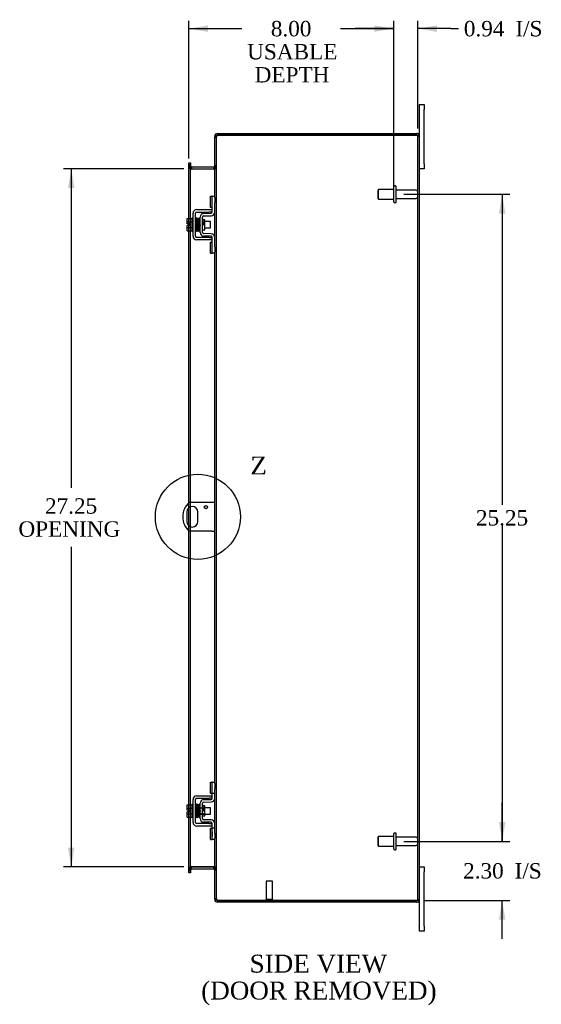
# Model space of a CAD drawing. Header units: inches. Extents: x 9 to 147, y 2 to 98.
# Tile 5 of 8: x 75 to 96, y 28 to 66. Entities that reach past the tile are written whole.
import ezdxf
from ezdxf.enums import TextEntityAlignment as Align
from ezdxf.lldxf.tags import DXFTag

# ---------------------------------------------------------------- set-up
doc = ezdxf.new("R2010")
doc.units = ezdxf.units.IN
doc.header["$MEASUREMENT"] = 0
doc.layers.get('0').update_dxf_attribs({"linetype": 'CONTINUOUS'})
for name, color, linetype in [('COM40153-1', 7, 'CONTINUOUS'), ('COM42667', 7, 'CONTINUOUS'), ('COM42780', 7, 'CONTINUOUS'), ('COM48442', 7, 'CONTINUOUS'), ('DEFAULT', 7, 'CONTINUOUS'), ('FET07710', 7, 'CONTINUOUS'), ('SCC19011', 7, 'CONTINUOUS'), ('SPR20265', 7, 'CONTINUOUS'), ('STD21878', 7, 'CONTINUOUS'), ('STD26094', 7, 'CONTINUOUS'), ('WAF25035', 7, 'CONTINUOUS')]:
    doc.layers.add(name, color=color, linetype=linetype)
doc.styles.add('SEACAD_TIMES_NEW_ROMAN', font='times.ttf')
tags = doc.linetypes.add('CENTER2', pattern=[1.125, 0.75, -0.125, 0.125, -0.125]).pattern_tags.tags
tags[10:11] = [DXFTag(74, 4), DXFTag(75, 0), DXFTag(340, '0'), DXFTag(46, 0.0), DXFTag(50, 0.0), DXFTag(44, 0.0), DXFTag(45, 0.0)]
tags[8:9] = [DXFTag(74, 4), DXFTag(75, 0), DXFTag(340, '0'), DXFTag(46, 0.0), DXFTag(50, 0.0), DXFTag(44, 0.0), DXFTag(45, 0.0)]
tags[6:7] = [DXFTag(74, 4), DXFTag(75, 0), DXFTag(340, '0'), DXFTag(46, 0.0), DXFTag(50, 0.0), DXFTag(44, 0.0), DXFTag(45, 0.0)]
tags[4:5] = [DXFTag(74, 4), DXFTag(75, 0), DXFTag(340, '0'), DXFTag(46, 0.0), DXFTag(50, 0.0), DXFTag(44, 0.0), DXFTag(45, 0.0)]

# ---------------------------------------------------------------- blocks, each defined once
blk = doc.blocks.new('GDIMGGROUP9')
at = {"layer": 'DEFAULT', "linetype": 'Continuous'}
for points in [[(94.452, 34.824), (94.202, 34.824), (94.327, 34.074)], [(94.452, 31.021), (94.327, 31.771), (94.202, 31.021)]]:
    blk.add_hatch(color=136, dxfattribs=at).paths.add_polyline_path(points)
at = {"layer": 'DEFAULT', "color": 136, "linetype": 'Continuous'}
for p, q in [((94.327, 34.074), (94.327, 35.574)), ((90.49, 34.074), (94.627, 34.074)), ((91.291, 31.771), (94.627, 31.771)), ((94.327, 30.271), (94.327, 31.771))]:
    blk.add_line(p, q, dxfattribs=at)
at = {"layer": 'DEFAULT', "color": 136, "linetype": 'Continuous', "style": 'SEACAD_TIMES_NEW_ROMAN'}
for s, p in [('2.30', (92.802, 33.223)), ('I/S', (94.814, 33.223))]:
    blk.add_text(s, height=0.6, dxfattribs=at).set_placement(p, align=Align.TOP_LEFT)
blk = doc.blocks.new('GDIMGGROUP10')
at = {"layer": 'DEFAULT', "linetype": 'Continuous'}
for points in [[(94.452, 58.574), (94.327, 59.324), (94.202, 58.574)], [(94.452, 34.824), (94.202, 34.824), (94.327, 34.074)]]:
    blk.add_hatch(color=136, dxfattribs=at).paths.add_polyline_path(points)
at = {"layer": 'DEFAULT', "color": 136, "linetype": 'Continuous'}
for p, q in [((90.49, 59.324), (94.627, 59.324)), ((94.327, 59.324), (94.327, 47.209)), ((94.327, 46.399), (94.327, 34.074)), ((90.49, 34.074), (94.627, 34.074))]:
    blk.add_line(p, q, dxfattribs=at)
at = {"layer": 'DEFAULT', "color": 136, "linetype": 'Continuous', "style": 'SEACAD_TIMES_NEW_ROMAN'}
blk.add_text('25.25', height=0.6, dxfattribs=at).set_placement((93.303, 46.999), align=Align.TOP_LEFT)
blk = doc.blocks.new('GDIMGGROUP19')
at = {"layer": 'DEFAULT', "linetype": 'Continuous'}
for points in [[(77.371, 59.574), (77.621, 59.574), (77.496, 60.324)], [(77.371, 33.824), (77.496, 33.074), (77.621, 33.824)]]:
    blk.add_hatch(color=136, dxfattribs=at).paths.add_polyline_path(points)
at = {"layer": 'DEFAULT', "color": 136, "linetype": 'Continuous'}
for p, q in [((81.894, 60.324), (77.196, 60.324)), ((77.496, 60.324), (77.496, 47.869)), ((77.496, 45.563), (77.496, 33.074)), ((81.894, 33.074), (77.196, 33.074))]:
    blk.add_line(p, q, dxfattribs=at)
at = {"layer": 'DEFAULT', "color": 136, "linetype": 'Continuous', "style": 'SEACAD_TIMES_NEW_ROMAN'}
for s, p in [('27.25', (76.472, 47.462)), ('OPENING ', (75.434, 46.562))]:
    blk.add_text(s, height=0.6, dxfattribs=at).set_placement(p, align=Align.TOP_LEFT)
blk = doc.blocks.new('GDIMGGROUP23')
at = {"layer": 'DEFAULT', "linetype": 'Continuous'}
for points in [[(82.836, 65.914), (82.086, 65.789), (82.836, 65.664)], [(89.34, 65.914), (89.34, 65.664), (90.09, 65.789)]]:
    blk.add_hatch(color=136, dxfattribs=at).paths.add_polyline_path(points)
at = {"layer": 'DEFAULT', "color": 136, "linetype": 'Continuous'}
for p, q in [((82.086, 60.726), (82.086, 66.089)), ((82.086, 65.789), (84.157, 65.789)), ((88.018, 65.789), (90.09, 65.789)), ((90.09, 59.624), (90.09, 66.089))]:
    blk.add_line(p, q, dxfattribs=at)
at = {"layer": 'DEFAULT', "color": 136, "linetype": 'Continuous', "style": 'SEACAD_TIMES_NEW_ROMAN'}
for s, p in [('8.00', (85.291, 66.089)), ('USABLE', (84.367, 65.189)), ('DEPTH', (84.659, 64.289))]:
    blk.add_text(s, height=0.6, dxfattribs=at).set_placement(p, align=Align.TOP_LEFT)
blk = doc.blocks.new('GDIMGGROUP26')
at = {"layer": 'DEFAULT', "linetype": 'Continuous'}
for points in [[(89.34, 65.914), (89.34, 65.664), (90.09, 65.789)], [(91.777, 65.914), (91.027, 65.789), (91.777, 65.664)]]:
    blk.add_hatch(color=136, dxfattribs=at).paths.add_polyline_path(points)
at = {"layer": 'DEFAULT', "color": 136, "linetype": 'Continuous'}
for p, q in [((90.09, 65.789), (88.59, 65.789)), ((90.09, 59.624), (90.09, 66.089)), ((91.027, 61.891), (91.027, 66.089)), ((92.32, 65.789), (91.027, 65.789)), ((92.32, 65.789), (92.62, 65.789))]:
    blk.add_line(p, q, dxfattribs=at)
at = {"layer": 'DEFAULT', "color": 136, "linetype": 'Continuous', "style": 'SEACAD_TIMES_NEW_ROMAN'}
for s, p in [('0.94', (92.83, 66.089)), ('I/S', (94.843, 66.089))]:
    blk.add_text(s, height=0.6, dxfattribs=at).set_placement(p, align=Align.TOP_LEFT)
blk = doc.blocks.new('SE1')
at = {"color": 136, "linetype": 'Continuous', "style": 'SEACAD_TIMES_NEW_ROMAN'}
blk.add_text('Z', height=0.7, dxfattribs=at).set_placement((84.492, 49.09), align=Align.TOP_LEFT)
blk = doc.blocks.new('SE')
at = {"layer": 'DEFAULT', "color": 7, "linetype": 'CENTER2'}
blk.add_circle((82.442, 46.739), 1.661, dxfattribs=at)
at = {"layer": 'DEFAULT'}
blk.add_blockref('SE1', (0, 0), dxfattribs=at)

msp = doc.modelspace()

# ---------------------------------------------------------------- linework, layer by layer
at = {"layer": 'COM40153-1', "color": 7}
for p, q in [((82.991, 47.302), (82.102, 47.302)), ((83.099, 47.302), (82.991, 47.302)), ((82.005, 46.921), (82.005, 46.558)), ((82.442, 46.558), (82.442, 46.921)), ((82.991, 46.177), (82.102, 46.177)), ((82.991, 46.177), (83.099, 46.177))]:
    msp.add_line(p, q, dxfattribs=at)
msp.add_circle((82.755, 47.115), 0.0625, dxfattribs=at)
for centre, radius, start, end in [((82.599, 46.739), 0.75, 131.4096, 228.5904), ((82.224, 46.921), 0.218, 0, 180), ((82.224, 46.558), 0.218, 180, 0)]:
    msp.add_arc(centre, radius, start, end, dxfattribs=at)
at = {"layer": 'COM42667', "color": 7}
for p, q in [((82.253, 57.691), (82.253, 58.583)), ((82.348, 57.691), (82.348, 58.583)), ((82.396, 58.726), (82.879, 58.726)), ((82.396, 58.631), (82.879, 58.631)), ((82.879, 58.726), (83.004, 58.726)), ((83.004, 58.631), (82.879, 58.631)), ((82.879, 57.643), (82.396, 57.643)), ((82.879, 57.643), (83.004, 57.643)), ((82.879, 57.548), (82.396, 57.548)), ((83.004, 57.548), (82.879, 57.548)), ((82.396, 35.85), (82.879, 35.85)), ((82.396, 35.755), (82.879, 35.755)), ((82.879, 35.85), (83.004, 35.85)), ((83.004, 35.755), (82.879, 35.755)), ((82.253, 34.815), (82.253, 35.707)), ((82.348, 34.815), (82.348, 35.707)), ((82.879, 34.767), (82.396, 34.767)), ((82.879, 34.672), (82.396, 34.672)), ((82.879, 34.767), (83.004, 34.767)), ((83.004, 34.672), (82.879, 34.672))]:
    msp.add_line(p, q, dxfattribs=at)
for centre, radius, start, end in [((82.396, 58.583), 0.143, 90, 180), ((82.396, 58.583), 0.048, 90, 180), ((82.396, 57.691), 0.143, 180, 270), ((82.396, 57.691), 0.048, 180, 270), ((82.396, 35.707), 0.143, 90, 180), ((82.396, 35.707), 0.048, 90, 180), ((82.396, 34.815), 0.143, 180, 270), ((82.396, 34.815), 0.048, 180, 270)]:
    msp.add_arc(centre, radius, start, end, dxfattribs=at)
at = {"layer": 'COM42780', "color": 7}
for p, q in [((82.939, 58.816), (82.939, 59.253)), ((82.939, 59.253), (82.989, 59.253)), ((83.004, 59.253), (82.989, 59.253)), ((83.004, 59.003), (83.004, 59.253)), ((83.004, 59.253), (83.099, 59.253)), ((83.099, 59.206), (83.099, 59.003)), ((82.989, 58.816), (82.939, 58.816)), ((82.989, 58.816), (83.004, 58.816)), ((83.004, 58.63), (83.004, 59.003)), ((83.099, 58.63), (83.099, 59.003)), ((82.527, 57.84), (82.527, 58.434)), ((82.622, 57.84), (82.622, 58.434)), ((82.667, 58.577), (82.956, 58.582)), ((82.669, 58.482), (82.958, 58.487)), ((82.717, 58.332), (82.65, 58.332)), ((82.717, 57.942), (82.717, 58.332)), ((82.622, 57.942), (82.717, 57.942)), ((82.956, 57.692), (82.667, 57.697)), ((82.958, 57.787), (82.669, 57.792)), ((83.004, 57.272), (83.004, 57.644)), ((83.099, 57.272), (83.099, 57.644)), ((82.939, 57.022), (82.939, 57.459)), ((82.939, 57.459), (82.989, 57.459)), ((83.004, 57.459), (82.989, 57.459)), ((83.004, 57.022), (83.004, 57.272)), ((83.099, 57.272), (83.099, 57.068)), ((82.939, 57.022), (82.989, 57.022)), ((82.989, 57.022), (83.004, 57.022)), ((83.099, 57.022), (83.004, 57.022)), ((82.939, 35.94), (82.939, 36.377)), ((82.939, 36.377), (82.989, 36.377)), ((83.004, 36.377), (82.989, 36.377)), ((83.004, 36.127), (83.004, 36.377)), ((83.004, 36.377), (83.099, 36.377)), ((83.004, 35.754), (83.004, 36.127)), ((83.006, 35.94), (83.006, 36.377)), ((83.099, 36.33), (83.099, 36.127)), ((83.099, 35.754), (83.099, 36.127)), ((82.989, 35.94), (82.939, 35.94)), ((82.989, 35.94), (83.004, 35.94)), ((83.099, 35.94), (83.004, 35.94)), ((82.527, 34.964), (82.527, 35.558)), ((82.527, 35.386), (82.717, 35.386)), ((82.717, 35.368), (82.527, 35.368)), ((82.622, 34.964), (82.622, 35.558)), ((82.65, 35.456), (82.622, 35.456)), ((82.717, 35.456), (82.65, 35.456)), ((82.667, 35.701), (82.956, 35.706)), ((82.669, 35.606), (82.958, 35.611)), ((82.717, 35.066), (82.717, 35.456)), ((82.527, 35.155), (82.717, 35.155)), ((82.527, 35.136), (82.717, 35.136)), ((82.622, 35.066), (82.717, 35.066)), ((82.956, 34.816), (82.667, 34.821)), ((82.958, 34.911), (82.669, 34.916)), ((82.939, 34.146), (82.939, 34.583)), ((82.939, 34.583), (82.989, 34.583)), ((83.004, 34.583), (82.989, 34.583)), ((83.004, 34.396), (83.004, 34.768)), ((83.099, 34.583), (83.004, 34.583)), ((83.006, 34.146), (83.006, 34.583)), ((83.099, 34.396), (83.099, 34.768)), ((83.005, 34.451), (83.004, 34.451)), ((83.005, 34.421), (83.004, 34.421)), ((83.004, 34.146), (83.004, 34.396)), ((83.005, 34.342), (83.004, 34.342)), ((83.005, 34.336), (83.004, 34.336)), ((83.005, 34.311), (83.004, 34.311)), ((83.005, 34.278), (83.004, 34.278)), ((83.005, 34.451), (83.005, 34.336)), ((83.005, 34.336), (83.005, 34.311)), ((83.005, 34.311), (83.005, 34.278)), ((83.099, 34.396), (83.099, 34.192)), ((82.939, 34.146), (82.989, 34.146)), ((82.989, 34.146), (83.004, 34.146)), ((83.099, 34.146), (83.004, 34.146))]:
    msp.add_line(p, q, dxfattribs=at)
for centre, radius, start, end in [((82.67, 58.434), 0.143, 91, 180), ((82.67, 58.434), 0.048, 91, 180), ((82.956, 58.63), 0.048, 271, 0), ((82.956, 58.63), 0.143, 271, 0), ((82.67, 57.84), 0.143, 180, 269), ((82.67, 57.84), 0.048, 180, 269), ((82.956, 57.644), 0.048, 0, 89), ((82.956, 57.644), 0.143, 0, 89), ((82.956, 35.754), 0.048, 271, 0), ((82.956, 35.754), 0.143, 271, 0), ((82.67, 35.558), 0.143, 91, 180), ((82.67, 35.558), 0.048, 91, 180), ((82.67, 34.964), 0.143, 180, 269), ((82.67, 34.964), 0.048, 180, 269), ((82.956, 34.768), 0.048, 0, 89), ((82.956, 34.768), 0.143, 0, 89)]:
    msp.add_arc(centre, radius, start, end, dxfattribs=at)
at = {"layer": 'COM48442', "color": 7}
for p, q in [((83.122, 61.591), (83.099, 61.591)), ((83.099, 61.591), (83.099, 61.567)), ((83.099, 61.567), (83.099, 61.565)), ((83.099, 61.567), (83.171, 61.567)), ((83.171, 61.565), (83.099, 61.565)), ((83.099, 59.206), (83.099, 61.565)), ((83.099, 61.549), (83.171, 61.549)), ((83.171, 61.591), (83.122, 61.591)), ((83.171, 61.591), (83.171, 61.567)), ((83.171, 61.567), (83.171, 61.565)), ((83.171, 31.833), (83.171, 61.565)), ((83.207, 61.627), (83.207, 61.699)), ((83.207, 61.699), (90.991, 61.699)), ((83.207, 61.627), (90.991, 61.627)), ((90.991, 61.627), (83.207, 61.627)), ((91.092, 61.627), (90.991, 61.627)), ((90.991, 61.627), (91.092, 61.627)), ((91.027, 31.807), (91.027, 61.591)), ((91.027, 61.591), (91.099, 61.591)), ((91.099, 31.807), (91.099, 61.591)), ((82.086, 60.554), (82.158, 60.554)), ((82.086, 60.478), (82.086, 60.554)), ((82.086, 60.478), (82.086, 60.471)), ((82.086, 60.426), (82.086, 60.471)), ((82.158, 60.471), (82.086, 60.471)), ((82.086, 60.432), (82.158, 60.432)), ((82.086, 58.378), (82.086, 60.426)), ((82.086, 60.414), (82.158, 60.414)), ((82.158, 60.554), (82.158, 60.478)), ((82.158, 60.478), (82.158, 60.471)), ((82.158, 60.471), (82.158, 60.426)), ((82.158, 58.378), (82.158, 60.426)), ((82.194, 60.396), (82.194, 60.324)), ((82.194, 60.396), (83.063, 60.396)), ((83.063, 60.396), (83.063, 60.324)), ((83.171, 60.432), (83.099, 60.432)), ((83.171, 60.414), (83.099, 60.414)), ((82.194, 60.324), (83.063, 60.324)), ((83.063, 60.311), (82.194, 60.311)), ((83.099, 57.644), (83.099, 58.63)), ((82.086, 58.171), (82.086, 58.378)), ((82.086, 58.103), (82.086, 58.171)), ((82.086, 57.896), (82.086, 58.103)), ((82.158, 57.896), (82.158, 58.378)), ((82.086, 47.286), (82.086, 57.896)), ((82.158, 47.302), (82.158, 57.896)), ((83.099, 36.33), (83.099, 57.068)), ((82.086, 47.09), (82.086, 47.286)), ((82.158, 47.129), (82.158, 47.302)), ((82.086, 46.388), (82.086, 47.09)), ((82.158, 46.349), (82.158, 47.129)), ((82.086, 46.192), (82.086, 46.388)), ((82.086, 35.502), (82.086, 46.192)), ((82.158, 46.177), (82.158, 46.349)), ((82.158, 35.502), (82.158, 46.177)), ((83.099, 34.768), (83.099, 35.754)), ((82.086, 35.295), (82.086, 35.502)), ((82.158, 35.02), (82.158, 35.502)), ((82.086, 35.227), (82.086, 35.295)), ((82.086, 35.02), (82.086, 35.227)), ((82.086, 32.973), (82.086, 35.02)), ((82.158, 32.973), (82.158, 35.02)), ((83.099, 31.833), (83.099, 34.192)), ((82.194, 33.088), (83.063, 33.088)), ((82.194, 33.002), (82.194, 33.074)), ((82.194, 33.074), (83.063, 33.074)), ((83.063, 33.002), (83.063, 33.074)), ((82.086, 32.984), (82.158, 32.984)), ((82.086, 32.928), (82.086, 32.973)), ((82.158, 32.966), (82.086, 32.966)), ((82.086, 32.92), (82.086, 32.928)), ((82.086, 32.928), (82.158, 32.928)), ((82.086, 32.844), (82.086, 32.92)), ((82.158, 32.844), (82.086, 32.844)), ((82.158, 32.973), (82.158, 32.928)), ((82.158, 32.92), (82.158, 32.928)), ((82.158, 32.92), (82.158, 32.844)), ((82.194, 33.002), (83.063, 33.002)), ((83.171, 32.984), (83.099, 32.984)), ((83.099, 32.966), (83.171, 32.966)), ((83.099, 31.849), (83.171, 31.849)), ((83.099, 31.833), (83.099, 31.831)), ((83.171, 31.833), (83.099, 31.833)), ((83.099, 31.831), (83.171, 31.831)), ((83.099, 31.831), (83.099, 31.807)), ((83.122, 31.807), (83.099, 31.807)), ((83.171, 31.807), (83.122, 31.807)), ((83.171, 31.833), (83.171, 31.831)), ((83.171, 31.831), (83.171, 31.807)), ((83.207, 31.771), (90.991, 31.771)), ((90.991, 31.771), (83.207, 31.771)), ((83.207, 31.771), (83.207, 31.699)), ((90.991, 31.699), (83.207, 31.699)), ((90.991, 31.771), (91.092, 31.771)), ((91.092, 31.771), (90.991, 31.771)), ((91.027, 31.807), (91.099, 31.807))]:
    msp.add_line(p, q, dxfattribs=at)
for centre, radius, start, end in [((83.207, 61.591), 0.108, 90, 180), ((83.207, 61.591), 0.036, 128.7236, 180), ((83.207, 61.591), 0.036, 90, 128.7236), ((90.991, 61.591), 0.108, 19.4712, 90), ((90.991, 61.591), 0.036, 0, 90), ((90.991, 61.591), 0.108, 0, 19.4712), ((82.194, 60.432), 0.108, 180, 259.6031), ((82.191, 60.417), 0.106, 181.2987, 271.2013), ((82.194, 60.432), 0.036, 180, 270), ((83.063, 60.432), 0.036, 270, 360), ((83.065, 60.417), 0.106, 268.8065, 358.6935), ((83.063, 60.432), 0.108, 280.3994, 360), ((82.194, 60.432), 0.108, 259.6031, 270), ((83.063, 60.432), 0.108, 270, 280.3994), ((82.191, 32.982), 0.106, 88.8065, 178.6935), ((82.194, 32.966), 0.108, 100.3965, 180), ((82.194, 32.966), 0.108, 90, 100.3965), ((83.065, 32.982), 0.106, 1.2987, 91.2013), ((83.063, 32.966), 0.108, 79.6015, 90), ((83.063, 32.966), 0.108, 0, 79.6015), ((82.194, 32.966), 0.036, 90, 180), ((83.063, 32.966), 0.036, 0, 90), ((83.207, 31.807), 0.108, 180, 270), ((83.207, 31.807), 0.036, 180, 231.2764), ((83.207, 31.807), 0.036, 231.2764, 270), ((90.991, 31.807), 0.036, 270, 360), ((90.991, 31.807), 0.108, 270, 340.5288), ((90.991, 31.807), 0.108, 340.5288, 0)]:
    msp.add_arc(centre, radius, start, end, dxfattribs=at)
for centre, major_axis, start_param, end_param in [((90.991, 61.591), (-0.036, 0), 3.141593, 4.712389), ((90.991, 61.591), (-0.108, 0), 3.141593, 3.48143), ((90.991, 31.807), (-0.036, 0), 1.570796, 3.141593), ((90.991, 31.807), (-0.108, 0), 2.801756, 3.141593)]:
    msp.add_ellipse(centre, major_axis=major_axis, ratio=0.997813, start_param=start_param, end_param=end_param, dxfattribs=at)
for points, knots in [([(83.207, 61.627), (83.192, 61.622), (83.178, 61.617), (83.152, 61.607), (83.14, 61.601), (83.12, 61.591), (83.112, 61.586), (83.101, 61.576), (83.099, 61.571), (83.099, 61.565)], [0, 0, 0, 0, 0.25, 0.25, 0.5, 0.5, 0.75, 0.75, 1, 1, 1, 1]), ([(83.207, 61.627), (83.202, 61.622), (83.197, 61.617), (83.188, 61.607), (83.184, 61.601), (83.178, 61.591), (83.175, 61.586), (83.171, 61.576), (83.171, 61.571), (83.171, 61.565)], [0, 0, 0, 0, 0.25, 0.25, 0.5, 0.5, 0.75, 0.75, 1, 1, 1, 1]), ([(82.158, 60.414), (82.158, 60.404), (82.158, 60.394), (82.16, 60.373), (82.162, 60.363), (82.166, 60.348), (82.167, 60.343), (82.171, 60.334), (82.173, 60.33), (82.177, 60.322), (82.18, 60.318), (82.185, 60.314), (82.186, 60.313), (82.19, 60.311), (82.192, 60.311), (82.194, 60.311)], [0, 0, 0, 0, 0.25, 0.25, 0.5, 0.5, 0.625, 0.625, 0.75, 0.75, 0.875, 0.875, 0.9375, 0.9375, 1, 1, 1, 1]), ([(83.063, 60.311), (83.064, 60.311), (83.066, 60.311), (83.07, 60.313), (83.071, 60.314), (83.076, 60.318), (83.079, 60.322), (83.083, 60.33), (83.085, 60.334), (83.089, 60.343), (83.09, 60.348), (83.094, 60.363), (83.096, 60.373), (83.098, 60.394), (83.099, 60.404), (83.099, 60.414)], [0, 0, 0, 0, 0.0625, 0.0625, 0.125, 0.125, 0.25, 0.25, 0.375, 0.375, 0.5, 0.5, 0.75, 0.75, 1, 1, 1, 1]), ([(82.194, 33.088), (82.192, 33.088), (82.19, 33.087), (82.186, 33.086), (82.185, 33.084), (82.18, 33.08), (82.177, 33.077), (82.173, 33.069), (82.171, 33.064), (82.167, 33.055), (82.166, 33.05), (82.162, 33.036), (82.16, 33.025), (82.158, 33.005), (82.158, 32.995), (82.158, 32.984)], [0, 0, 0, 0, 0.0625, 0.0625, 0.125, 0.125, 0.25, 0.25, 0.375, 0.375, 0.5, 0.5, 0.75, 0.75, 1, 1, 1, 1]), ([(83.099, 32.984), (83.099, 32.995), (83.098, 33.005), (83.096, 33.025), (83.094, 33.036), (83.09, 33.05), (83.089, 33.055), (83.085, 33.064), (83.083, 33.069), (83.079, 33.077), (83.076, 33.08), (83.071, 33.084), (83.07, 33.086), (83.066, 33.087), (83.064, 33.087), (83.063, 33.088)], [0, 0, 0, 0, 0.25, 0.25, 0.5, 0.5, 0.625, 0.625, 0.75, 0.75, 0.875, 0.875, 0.9375, 0.9375, 1, 1, 1, 1]), ([(83.099, 31.833), (83.099, 31.828), (83.101, 31.823), (83.112, 31.812), (83.12, 31.807), (83.14, 31.797), (83.152, 31.792), (83.178, 31.782), (83.192, 31.776), (83.207, 31.771)], [0, 0, 0, 0, 0.25, 0.25, 0.5, 0.5, 0.75, 0.75, 1, 1, 1, 1]), ([(83.171, 31.833), (83.171, 31.828), (83.171, 31.823), (83.175, 31.812), (83.178, 31.807), (83.184, 31.797), (83.188, 31.792), (83.197, 31.782), (83.202, 31.776), (83.207, 31.771)], [0, 0, 0, 0, 0.25, 0.25, 0.5, 0.5, 0.75, 0.75, 1, 1, 1, 1])]:
    msp.add_open_spline(points, degree=3, knots=knots, dxfattribs=at)
at = {"layer": 'FET07710', "color": 7}
for p, q in [((91.099, 62.637), (91.099, 62.824)), ((91.099, 62.824), (91.286, 62.824)), ((91.099, 61.591), (91.099, 62.637)), ((91.286, 62.824), (91.286, 62.637)), ((91.286, 60.512), (91.286, 62.637)), ((91.286, 60.512), (91.286, 60.324)), ((91.286, 60.324), (91.099, 60.324)), ((91.099, 33.074), (91.286, 33.074)), ((91.286, 33.074), (91.286, 32.887)), ((91.286, 30.762), (91.286, 32.887)), ((91.099, 30.762), (91.099, 31.807)), ((91.099, 30.574), (91.099, 30.762)), ((91.286, 30.762), (91.286, 30.574)), ((91.286, 30.574), (91.099, 30.574))]:
    msp.add_line(p, q, dxfattribs=at)
at = {"layer": 'SCC19011', "color": 7}
for p, q in [((82.027, 58.378), (82.208, 58.378)), ((82.027, 58.246), (82.027, 58.378)), ((82.027, 58.246), (82.208, 58.246)), ((82.027, 58.171), (82.027, 58.246)), ((82.122, 58.171), (82.027, 58.171)), ((82.027, 58.028), (82.027, 58.103)), ((82.122, 58.103), (82.027, 58.103)), ((82.027, 58.028), (82.208, 58.028)), ((82.027, 57.896), (82.027, 58.028)), ((82.122, 58.103), (82.122, 58.171)), ((82.371, 58.259), (82.348, 58.259)), ((82.421, 58.259), (82.406, 58.259)), ((82.471, 58.259), (82.456, 58.259)), ((82.521, 58.259), (82.506, 58.259)), ((82.94, 58.259), (82.717, 58.259)), ((82.94, 58.015), (82.94, 58.259)), ((82.027, 57.896), (82.208, 57.896)), ((82.348, 58.015), (82.38, 58.015)), ((82.415, 58.015), (82.43, 58.015)), ((82.465, 58.015), (82.48, 58.015)), ((82.515, 58.015), (82.527, 58.015)), ((82.717, 58.015), (82.94, 58.015)), ((82.027, 35.502), (82.208, 35.502)), ((82.027, 35.37), (82.027, 35.502)), ((82.027, 35.37), (82.208, 35.37)), ((82.027, 35.295), (82.027, 35.37)), ((82.371, 35.383), (82.348, 35.383)), ((82.421, 35.383), (82.406, 35.383)), ((82.471, 35.383), (82.456, 35.383)), ((82.521, 35.383), (82.506, 35.383)), ((82.94, 35.383), (82.717, 35.383)), ((82.94, 35.139), (82.94, 35.383)), ((82.122, 35.295), (82.027, 35.295)), ((82.027, 35.152), (82.027, 35.227)), ((82.122, 35.227), (82.027, 35.227)), ((82.027, 35.152), (82.208, 35.152)), ((82.027, 35.02), (82.027, 35.152)), ((82.027, 35.02), (82.208, 35.02)), ((82.122, 35.227), (82.122, 35.295)), ((82.348, 35.139), (82.38, 35.139)), ((82.415, 35.139), (82.43, 35.139)), ((82.465, 35.139), (82.48, 35.139)), ((82.515, 35.139), (82.527, 35.139)), ((82.717, 35.139), (82.94, 35.139))]:
    msp.add_line(p, q, dxfattribs=at)
at = {"layer": 'SPR20265', "color": 7}
for p, q in [((82.626, 58.137), (82.661, 58.137)), ((82.626, 35.261), (82.661, 35.261))]:
    msp.add_line(p, q, dxfattribs=at)
for centre, radius, start, end in [((87.329, 57.958), 4.985, 175.1825, 176.5376), ((82.48, 58.362), 0.0181, 0.2962, 180.6354), ((87.299, 57.96), 4.919, 179.5796, 179.9446), ((87.329, 35.082), 4.985, 175.1825, 176.5376), ((82.48, 35.486), 0.0181, 0.2962, 180.6354), ((87.299, 35.084), 4.919, 179.5796, 179.9446)]:
    msp.add_arc(centre, radius, start, end, dxfattribs=at)
for centre in [(82.362, 57.965), (82.362, 35.089)]:
    msp.add_ellipse(centre, major_axis=(-0.0175, 0), ratio=0.707107, start_param=0.666946, end_param=5.616239, dxfattribs=at)
for points, knots in [([(82.398, 58.378), (82.398, 58.379), (82.398, 58.38), (82.397, 58.383), (82.396, 58.386), (82.394, 58.388), (82.392, 58.391), (82.389, 58.393), (82.386, 58.394), (82.382, 58.395), (82.376, 58.395), (82.368, 58.391), (82.363, 58.383), (82.362, 58.377), (82.361, 58.373)], [0, 0, 0, 0, 0.03948, 0.078027, 0.11705, 0.157795, 0.20119, 0.247813, 0.297965, 0.351797, 0.472995, 0.624898, 0.803476, 1, 1, 1, 1]), ([(82.363, 58.374), (82.364, 58.374), (82.365, 58.373), (82.367, 58.354), (82.369, 58.319), (82.371, 58.278), (82.372, 58.237), (82.373, 58.199), (82.375, 58.166), (82.375, 58.139), (82.376, 58.113), (82.377, 58.083), (82.379, 58.048), (82.38, 58.008), (82.382, 57.968), (82.384, 57.931), (82.386, 57.904), (82.387, 57.9), (82.388, 57.899)], [0.0402294, 0.0402294, 0.0402294, 0.0402294, 0.0962651, 0.1836152, 0.2619538, 0.3312786, 0.3915016, 0.442594, 0.4845239, 0.5172899, 0.5463931, 0.5841023, 0.6308517, 0.6866387, 0.7514677, 0.8253147, 0.9081399, 0.9951321, 0.9951321, 0.9951321, 0.9951321]), ([(82.423, 57.903), (82.422, 57.904), (82.421, 57.907), (82.419, 57.933), (82.417, 57.969), (82.415, 58.009), (82.414, 58.048), (82.412, 58.083), (82.411, 58.113), (82.41, 58.139), (82.41, 58.166), (82.408, 58.199), (82.407, 58.238), (82.406, 58.28), (82.404, 58.322), (82.402, 58.358), (82.399, 58.379), (82.398, 58.38), (82.398, 58.38)], [0.007956, 0.007956, 0.007956, 0.007956, 0.0902869, 0.171964, 0.2449933, 0.3092617, 0.364675, 0.4111808, 0.4487353, 0.4777397, 0.5104186, 0.5522907, 0.6034131, 0.6638342, 0.7336337, 0.8128446, 0.9016052, 0.9648764, 0.9648764, 0.9648764, 0.9648764]), ([(82.413, 58.373), (82.412, 58.37), (82.41, 58.357), (82.408, 58.325), (82.406, 58.295), (82.406, 58.278), (82.406, 58.276)], [0.0980811, 0.0980811, 0.0980811, 0.0980811, 0.1865995, 0.265558, 0.3350739, 0.3442741, 0.3442741, 0.3442741, 0.3442741]), ([(82.45, 58.362), (82.45, 58.368), (82.449, 58.375), (82.442, 58.383), (82.436, 58.386), (82.431, 58.387), (82.428, 58.387), (82.424, 58.386), (82.421, 58.384), (82.418, 58.381), (82.415, 58.378), (82.414, 58.373), (82.414, 58.371), (82.414, 58.369)], [0, 0, 0, 0, 0.337377, 0.476585, 0.593946, 0.643993, 0.690857, 0.738213, 0.787078, 0.837877, 0.890521, 0.944659, 1, 1, 1, 1]), ([(82.415, 58.365), (82.416, 58.357), (82.417, 58.344), (82.42, 58.295), (82.422, 58.229), (82.425, 58.151), (82.427, 58.084), (82.429, 58.033), (82.431, 57.998), (82.432, 57.966), (82.434, 57.941), (82.435, 57.921), (82.436, 57.914), (82.437, 57.911)], [0, 0, 0, 0, 0.114294, 0.231558, 0.351881, 0.475184, 0.601502, 0.666038, 0.73132, 0.797347, 0.864154, 0.931706, 1, 1, 1, 1]), ([(82.472, 57.913), (82.471, 57.919), (82.469, 57.932), (82.466, 57.979), (82.464, 58.043), (82.461, 58.12), (82.459, 58.188), (82.457, 58.239), (82.455, 58.276), (82.454, 58.308), (82.453, 58.334), (82.451, 58.355), (82.45, 58.363), (82.45, 58.367)], [0, 0, 0, 0, 0.112746, 0.228925, 0.348457, 0.471495, 0.597916, 0.662714, 0.728399, 0.794948, 0.862394, 0.930748, 1, 1, 1, 1]), ([(82.463, 58.364), (82.462, 58.362), (82.461, 58.358), (82.458, 58.329), (82.457, 58.298), (82.456, 58.278), (82.456, 58.272)], [0, 0, 0, 0, 0.0919668, 0.1748964, 0.2488402, 0.2783531, 0.2783531, 0.2783531, 0.2783531]), ([(82.463, 58.361), (82.464, 58.359), (82.465, 58.356), (82.467, 58.329), (82.469, 58.295), (82.471, 58.257), (82.473, 58.219), (82.474, 58.186), (82.475, 58.158), (82.476, 58.134), (82.477, 58.108), (82.478, 58.078), (82.479, 58.042), (82.481, 58.004), (82.483, 57.965), (82.485, 57.932), (82.487, 57.914), (82.488, 57.913), (82.489, 57.913)], [0.0030122, 0.0030122, 0.0030122, 0.0030122, 0.091022, 0.173244, 0.246649, 0.3111806, 0.366841, 0.4136386, 0.4515377, 0.480786, 0.5130298, 0.5545547, 0.6053918, 0.6655607, 0.7350558, 0.813926, 0.9022499, 0.9590084, 0.9590084, 0.9590084, 0.9590084]), ([(82.523, 57.92), (82.522, 57.92), (82.521, 57.921), (82.519, 57.937), (82.517, 57.968), (82.516, 58.005), (82.514, 58.043), (82.513, 58.078), (82.512, 58.108), (82.511, 58.134), (82.51, 58.158), (82.509, 58.186), (82.508, 58.22), (82.506, 58.257), (82.504, 58.296), (82.502, 58.331), (82.5, 58.359), (82.499, 58.363), (82.498, 58.364)], [0.0480093, 0.0480093, 0.0480093, 0.0480093, 0.0949166, 0.1813907, 0.2591689, 0.3281055, 0.3880809, 0.4389475, 0.4806068, 0.513005, 0.5424172, 0.5805587, 0.6277127, 0.6838883, 0.749147, 0.8235602, 0.9071555, 1, 1, 1, 1]), ([(82.526, 58.372), (82.525, 58.371), (82.521, 58.37), (82.516, 58.365), (82.513, 58.358), (82.511, 58.347), (82.508, 58.322), (82.507, 58.291), (82.506, 58.271), (82.506, 58.267)], [0.5124949, 0.5124949, 0.5124949, 0.5124949, 0.5179414, 0.5252825, 0.5427797, 0.5635197, 0.6073984, 0.6548465, 0.6651182, 0.6651182, 0.6651182, 0.6651182]), ([(82.516, 58.341), (82.516, 58.341), (82.516, 58.34), (82.517, 58.329), (82.519, 58.305), (82.521, 58.265), (82.522, 58.224), (82.524, 58.183), (82.525, 58.144), (82.526, 58.119), (82.527, 58.11)], [0.5353084, 0.5353084, 0.5353084, 0.5353084, 0.5442341, 0.5647196, 0.6085363, 0.6562102, 0.6837797, 0.7157656, 0.752175, 0.7726485, 0.7726485, 0.7726485, 0.7726485]), ([(82.648, 58.339), (82.648, 58.341), (82.648, 58.343), (82.646, 58.347), (82.644, 58.351), (82.641, 58.353), (82.637, 58.355), (82.633, 58.357), (82.627, 58.357), (82.623, 58.355), (82.621, 58.354)], [0, 0, 0, 0, 0.0589773, 0.1211115, 0.1849679, 0.2490189, 0.31194, 0.3728411, 0.4898099, 0.5959107, 0.5959107, 0.5959107, 0.5959107]), ([(82.622, 58.234), (82.622, 58.229), (82.623, 58.211), (82.624, 58.178), (82.625, 58.152), (82.626, 58.137)], [0.6947964, 0.6947964, 0.6947964, 0.6947964, 0.7496304, 0.874808, 1, 1, 1, 1]), ([(82.661, 58.137), (82.66, 58.152), (82.659, 58.178), (82.657, 58.219), (82.656, 58.256), (82.654, 58.287), (82.652, 58.313), (82.651, 58.331), (82.649, 58.341), (82.648, 58.341), (82.648, 58.341)], [0, 0, 0, 0, 0.1236932, 0.2477957, 0.3722334, 0.4970307, 0.6222178, 0.7477992, 0.8737106, 0.9604174, 0.9604174, 0.9604174, 0.9604174]), ([(82.388, 57.901), (82.388, 57.899), (82.388, 57.896), (82.389, 57.892), (82.392, 57.889), (82.396, 57.885), (82.402, 57.883), (82.409, 57.883), (82.415, 57.885), (82.42, 57.89), (82.423, 57.896), (82.424, 57.899), (82.424, 57.901)], [0, 0, 0, 0, 0.065589, 0.134096, 0.204, 0.273642, 0.405923, 0.527776, 0.652215, 0.775569, 0.89228, 1, 1, 1, 1]), ([(82.423, 57.899), (82.424, 57.902), (82.425, 57.907), (82.428, 57.938), (82.429, 57.971), (82.43, 57.993), (82.431, 58)], [0, 0, 0, 0, 0.0928449, 0.1764674, 0.250932, 0.2834425, 0.2834425, 0.2834425, 0.2834425]), ([(82.436, 57.915), (82.437, 57.909), (82.438, 57.903), (82.445, 57.895), (82.45, 57.892), (82.455, 57.891), (82.458, 57.891), (82.462, 57.892), (82.465, 57.894), (82.468, 57.897), (82.471, 57.901), (82.472, 57.905), (82.472, 57.907), (82.472, 57.909)], [0, 0, 0, 0, 0.324319, 0.462115, 0.581304, 0.633213, 0.682431, 0.732423, 0.783847, 0.836789, 0.89085, 0.94542, 1, 1, 1, 1]), ([(82.474, 57.907), (82.475, 57.91), (82.476, 57.923), (82.478, 57.956), (82.48, 57.986), (82.481, 58.002), (82.481, 58.005)], [0.09883, 0.09883, 0.09883, 0.09883, 0.1878535, 0.2672072, 0.3370622, 0.3488919, 0.3488919, 0.3488919, 0.3488919]), ([(82.488, 57.916), (82.488, 57.915), (82.489, 57.914), (82.489, 57.911), (82.49, 57.908), (82.492, 57.906), (82.494, 57.903), (82.497, 57.901), (82.5, 57.9), (82.504, 57.899), (82.51, 57.899), (82.518, 57.903), (82.523, 57.912), (82.524, 57.918), (82.525, 57.922)], [0, 0, 0, 0, 0.039675, 0.078069, 0.116606, 0.156607, 0.199119, 0.244855, 0.294249, 0.347558, 0.468612, 0.621309, 0.801496, 1, 1, 1, 1]), ([(82.524, 57.918), (82.525, 57.921), (82.526, 57.925), (82.526, 57.934), (82.527, 57.937)], [0, 0, 0, 0, 0.03059774, 0.0478168, 0.0478168, 0.0478168, 0.0478168]), ([(82.622, 57.927), (82.623, 57.928), (82.624, 57.933), (82.625, 57.938), (82.625, 57.941)], [0.53898294, 0.53898294, 0.53898294, 0.53898294, 0.54759814, 0.56763313, 0.56763313, 0.56763313, 0.56763313]), ([(82.398, 35.502), (82.398, 35.503), (82.398, 35.504), (82.397, 35.507), (82.396, 35.51), (82.394, 35.512), (82.392, 35.515), (82.389, 35.517), (82.386, 35.518), (82.382, 35.519), (82.376, 35.519), (82.368, 35.515), (82.363, 35.507), (82.362, 35.501), (82.361, 35.497)], [0, 0, 0, 0, 0.03948, 0.078027, 0.11705, 0.157795, 0.20119, 0.247813, 0.297965, 0.351797, 0.472995, 0.624898, 0.803476, 1, 1, 1, 1]), ([(82.363, 35.498), (82.364, 35.498), (82.365, 35.497), (82.367, 35.478), (82.369, 35.443), (82.371, 35.402), (82.372, 35.361), (82.373, 35.323), (82.375, 35.29), (82.375, 35.263), (82.376, 35.237), (82.377, 35.207), (82.379, 35.172), (82.38, 35.132), (82.382, 35.092), (82.384, 35.055), (82.386, 35.028), (82.387, 35.024), (82.388, 35.023)], [0.0402294, 0.0402294, 0.0402294, 0.0402294, 0.0962651, 0.1836152, 0.2619538, 0.3312786, 0.3915016, 0.442594, 0.4845239, 0.5172899, 0.5463931, 0.5841023, 0.6308517, 0.6866387, 0.7514677, 0.8253147, 0.9081399, 0.9951321, 0.9951321, 0.9951321, 0.9951321]), ([(82.423, 35.027), (82.422, 35.028), (82.421, 35.031), (82.419, 35.057), (82.417, 35.093), (82.415, 35.133), (82.414, 35.172), (82.412, 35.207), (82.411, 35.237), (82.41, 35.263), (82.41, 35.29), (82.408, 35.323), (82.407, 35.362), (82.406, 35.404), (82.404, 35.446), (82.402, 35.482), (82.399, 35.503), (82.398, 35.504), (82.398, 35.504)], [0.007956, 0.007956, 0.007956, 0.007956, 0.0902869, 0.171964, 0.2449933, 0.3092617, 0.364675, 0.4111808, 0.4487353, 0.4777397, 0.5104186, 0.5522907, 0.6034131, 0.6638342, 0.7336337, 0.8128446, 0.9016052, 0.9648764, 0.9648764, 0.9648764, 0.9648764]), ([(82.413, 35.497), (82.412, 35.494), (82.41, 35.481), (82.408, 35.449), (82.406, 35.419), (82.406, 35.402), (82.406, 35.4)], [0.0980811, 0.0980811, 0.0980811, 0.0980811, 0.1865995, 0.265558, 0.3350739, 0.3442741, 0.3442741, 0.3442741, 0.3442741]), ([(82.45, 35.486), (82.45, 35.492), (82.449, 35.499), (82.442, 35.507), (82.436, 35.51), (82.431, 35.511), (82.428, 35.511), (82.424, 35.51), (82.421, 35.508), (82.418, 35.505), (82.415, 35.502), (82.414, 35.497), (82.414, 35.495), (82.414, 35.493)], [0, 0, 0, 0, 0.337377, 0.476585, 0.593946, 0.643993, 0.690857, 0.738213, 0.787078, 0.837877, 0.890521, 0.944659, 1, 1, 1, 1]), ([(82.415, 35.489), (82.416, 35.481), (82.417, 35.468), (82.42, 35.419), (82.422, 35.353), (82.425, 35.275), (82.427, 35.208), (82.429, 35.157), (82.431, 35.122), (82.432, 35.09), (82.434, 35.065), (82.435, 35.045), (82.436, 35.038), (82.437, 35.035)], [0, 0, 0, 0, 0.114294, 0.231558, 0.351881, 0.475184, 0.601502, 0.666038, 0.73132, 0.797347, 0.864154, 0.931706, 1, 1, 1, 1]), ([(82.472, 35.037), (82.471, 35.043), (82.469, 35.056), (82.466, 35.103), (82.464, 35.167), (82.461, 35.244), (82.459, 35.312), (82.457, 35.363), (82.455, 35.4), (82.454, 35.432), (82.453, 35.458), (82.451, 35.479), (82.45, 35.487), (82.45, 35.491)], [0, 0, 0, 0, 0.112746, 0.228925, 0.348457, 0.471495, 0.597916, 0.662714, 0.728399, 0.794948, 0.862394, 0.930748, 1, 1, 1, 1]), ([(82.463, 35.488), (82.462, 35.486), (82.461, 35.482), (82.458, 35.453), (82.457, 35.422), (82.456, 35.402), (82.456, 35.396)], [0, 0, 0, 0, 0.0919668, 0.1748964, 0.2488402, 0.2783531, 0.2783531, 0.2783531, 0.2783531]), ([(82.463, 35.485), (82.464, 35.483), (82.465, 35.48), (82.467, 35.453), (82.469, 35.419), (82.471, 35.381), (82.473, 35.343), (82.474, 35.31), (82.475, 35.282), (82.476, 35.258), (82.477, 35.232), (82.478, 35.202), (82.479, 35.166), (82.481, 35.128), (82.483, 35.089), (82.485, 35.056), (82.487, 35.038), (82.488, 35.037), (82.489, 35.037)], [0.0030122, 0.0030122, 0.0030122, 0.0030122, 0.091022, 0.173244, 0.246649, 0.3111806, 0.366841, 0.4136386, 0.4515377, 0.480786, 0.5130298, 0.5545547, 0.6053918, 0.6655607, 0.7350558, 0.813926, 0.9022499, 0.9590084, 0.9590084, 0.9590084, 0.9590084]), ([(82.523, 35.044), (82.522, 35.044), (82.521, 35.045), (82.519, 35.061), (82.517, 35.092), (82.516, 35.129), (82.514, 35.167), (82.513, 35.202), (82.512, 35.232), (82.511, 35.258), (82.51, 35.282), (82.509, 35.31), (82.508, 35.344), (82.506, 35.381), (82.504, 35.42), (82.502, 35.455), (82.5, 35.483), (82.499, 35.487), (82.498, 35.488)], [0.0480093, 0.0480093, 0.0480093, 0.0480093, 0.0949166, 0.1813907, 0.2591689, 0.3281055, 0.3880809, 0.4389475, 0.4806068, 0.513005, 0.5424172, 0.5805587, 0.6277127, 0.6838883, 0.749147, 0.8235602, 0.9071555, 1, 1, 1, 1]), ([(82.526, 35.496), (82.525, 35.495), (82.521, 35.494), (82.516, 35.489), (82.513, 35.482), (82.511, 35.471), (82.508, 35.446), (82.507, 35.415), (82.506, 35.395), (82.506, 35.391)], [0.5124949, 0.5124949, 0.5124949, 0.5124949, 0.5179414, 0.5252825, 0.5427797, 0.5635197, 0.6073984, 0.6548465, 0.6651182, 0.6651182, 0.6651182, 0.6651182]), ([(82.516, 35.465), (82.516, 35.465), (82.516, 35.464), (82.517, 35.453), (82.519, 35.429), (82.521, 35.389), (82.522, 35.348), (82.524, 35.307), (82.525, 35.268), (82.526, 35.243), (82.527, 35.234)], [0.5353084, 0.5353084, 0.5353084, 0.5353084, 0.5442341, 0.5647196, 0.6085363, 0.6562102, 0.6837797, 0.7157656, 0.752175, 0.7726485, 0.7726485, 0.7726485, 0.7726485]), ([(82.648, 35.463), (82.648, 35.465), (82.648, 35.467), (82.646, 35.471), (82.644, 35.475), (82.641, 35.477), (82.637, 35.479), (82.633, 35.481), (82.627, 35.481), (82.623, 35.479), (82.621, 35.478)], [0, 0, 0, 0, 0.0589773, 0.1211115, 0.1849679, 0.2490189, 0.31194, 0.3728411, 0.4898099, 0.5959107, 0.5959107, 0.5959107, 0.5959107]), ([(82.622, 35.358), (82.622, 35.353), (82.623, 35.335), (82.624, 35.302), (82.625, 35.276), (82.626, 35.261)], [0.6947964, 0.6947964, 0.6947964, 0.6947964, 0.7496304, 0.874808, 1, 1, 1, 1]), ([(82.661, 35.261), (82.66, 35.276), (82.659, 35.302), (82.657, 35.343), (82.656, 35.38), (82.654, 35.411), (82.652, 35.437), (82.651, 35.455), (82.649, 35.465), (82.648, 35.465), (82.648, 35.465)], [0, 0, 0, 0, 0.1236932, 0.2477957, 0.3722334, 0.4970307, 0.6222178, 0.7477992, 0.8737106, 0.9604174, 0.9604174, 0.9604174, 0.9604174]), ([(82.388, 35.025), (82.388, 35.023), (82.388, 35.02), (82.389, 35.016), (82.392, 35.013), (82.396, 35.009), (82.402, 35.007), (82.409, 35.007), (82.415, 35.009), (82.42, 35.014), (82.423, 35.02), (82.424, 35.023), (82.424, 35.025)], [0, 0, 0, 0, 0.065589, 0.134096, 0.204, 0.273642, 0.405923, 0.527776, 0.652215, 0.775569, 0.89228, 1, 1, 1, 1]), ([(82.423, 35.023), (82.424, 35.026), (82.425, 35.031), (82.428, 35.062), (82.429, 35.095), (82.43, 35.117), (82.431, 35.124)], [0, 0, 0, 0, 0.0928449, 0.1764674, 0.250932, 0.2834425, 0.2834425, 0.2834425, 0.2834425]), ([(82.436, 35.039), (82.437, 35.033), (82.438, 35.027), (82.445, 35.019), (82.45, 35.016), (82.455, 35.015), (82.458, 35.015), (82.462, 35.016), (82.465, 35.018), (82.468, 35.021), (82.471, 35.025), (82.472, 35.029), (82.472, 35.031), (82.472, 35.033)], [0, 0, 0, 0, 0.324319, 0.462115, 0.581304, 0.633213, 0.682431, 0.732423, 0.783847, 0.836789, 0.89085, 0.94542, 1, 1, 1, 1]), ([(82.474, 35.031), (82.475, 35.034), (82.476, 35.047), (82.478, 35.08), (82.48, 35.11), (82.481, 35.126), (82.481, 35.129)], [0.09883, 0.09883, 0.09883, 0.09883, 0.1878535, 0.2672072, 0.3370622, 0.3488919, 0.3488919, 0.3488919, 0.3488919]), ([(82.488, 35.04), (82.488, 35.039), (82.489, 35.038), (82.489, 35.035), (82.49, 35.032), (82.492, 35.03), (82.494, 35.027), (82.497, 35.025), (82.5, 35.024), (82.504, 35.023), (82.51, 35.023), (82.518, 35.027), (82.523, 35.036), (82.524, 35.042), (82.525, 35.046)], [0, 0, 0, 0, 0.039675, 0.078069, 0.116606, 0.156607, 0.199119, 0.244855, 0.294249, 0.347558, 0.468612, 0.621309, 0.801496, 1, 1, 1, 1]), ([(82.524, 35.042), (82.525, 35.045), (82.526, 35.049), (82.526, 35.058), (82.527, 35.061)], [0, 0, 0, 0, 0.03059774, 0.0478168, 0.0478168, 0.0478168, 0.0478168]), ([(82.622, 35.051), (82.623, 35.052), (82.624, 35.057), (82.625, 35.062), (82.625, 35.065)], [0.53898294, 0.53898294, 0.53898294, 0.53898294, 0.54759814, 0.56763313, 0.56763313, 0.56763313, 0.56763313])]:
    msp.add_open_spline(points, degree=3, knots=knots, dxfattribs=at)
at = {"layer": 'STD21878', "color": 7}
for p, q in [((85.356, 32.521), (85.106, 32.521)), ((85.106, 32.521), (85.106, 31.802)), ((85.356, 31.802), (85.356, 32.521)), ((85.371, 31.802), (85.09, 31.802)), ((85.09, 31.802), (85.09, 31.771)), ((85.09, 31.771), (85.09, 31.771)), ((85.371, 31.771), (85.371, 31.802)), ((85.371, 31.771), (85.371, 31.771))]:
    msp.add_line(p, q, dxfattribs=at)
at = {"layer": 'STD26094', "color": 7}
for p, q in [((90.09, 59.029), (90.09, 59.619)), ((90.16, 59.649), (90.12, 59.649)), ((90.19, 59.029), (90.19, 59.619)), ((89.502, 59.512), (89.465, 59.474)), ((89.465, 59.474), (89.465, 59.174)), ((89.465, 59.174), (89.502, 59.137)), ((89.502, 59.137), (89.502, 59.512)), ((90.09, 59.512), (89.502, 59.512)), ((90.967, 59.489), (90.19, 59.489)), ((89.502, 59.137), (90.09, 59.137)), ((90.12, 58.999), (90.16, 58.999)), ((90.19, 59.159), (90.967, 59.159)), ((89.502, 34.262), (89.465, 34.224)), ((89.465, 34.224), (89.465, 33.924)), ((89.502, 33.887), (89.502, 34.262)), ((90.09, 34.262), (89.502, 34.262)), ((90.09, 33.779), (90.09, 34.369)), ((90.16, 34.399), (90.12, 34.399)), ((90.19, 33.779), (90.19, 34.369)), ((90.967, 34.239), (90.19, 34.239)), ((89.465, 33.924), (89.502, 33.887)), ((89.502, 33.887), (90.09, 33.887)), ((90.19, 33.909), (90.967, 33.909)), ((90.12, 33.749), (90.16, 33.749))]:
    msp.add_line(p, q, dxfattribs=at)
for centre, radius, start, end in [((90.12, 59.619), 0.03, 90, 180), ((90.16, 59.619), 0.03, 0, 90), ((90.967, 59.429), 0.06, 0, 90), ((90.967, 59.219), 0.06, 270, 0), ((90.12, 59.029), 0.03, 180, 270), ((90.16, 59.029), 0.03, 270, 0), ((90.12, 34.369), 0.03, 90, 180), ((90.16, 34.369), 0.03, 0, 90), ((90.967, 34.179), 0.06, 0, 90), ((90.967, 33.969), 0.06, 270, 0), ((90.12, 33.779), 0.03, 180, 270), ((90.16, 33.779), 0.03, 270, 0)]:
    msp.add_arc(centre, radius, start, end, dxfattribs=at)
at = {"layer": 'WAF25035', "color": 7}
for p, q in [((82.208, 58.387), (82.208, 57.887)), ((82.253, 58.387), (82.208, 58.387)), ((82.208, 57.887), (82.253, 57.887)), ((82.208, 35.511), (82.208, 35.011)), ((82.253, 35.511), (82.208, 35.511)), ((82.208, 35.011), (82.253, 35.011))]:
    msp.add_line(p, q, dxfattribs=at)

# ---------------------------------------------------------------- block references
at = {"layer": 'DEFAULT', "color": 7}
for name in ['GDIMGGROUP23', 'GDIMGGROUP26', 'GDIMGGROUP19', 'GDIMGGROUP10', 'SE', 'GDIMGGROUP9']:
    msp.add_blockref(name, (0, 0), dxfattribs=at)

# ---------------------------------------------------------------- texts
at = {"layer": 'DEFAULT', "color": 7, "style": 'SEACAD_TIMES_NEW_ROMAN'}
for s, p in [('SIDE VIEW', (84.463, 29.651)), ('(DOOR REMOVED)', (82.572, 28.601))]:
    msp.add_text(s, height=0.7, dxfattribs=at).set_placement(p, align=Align.TOP_LEFT)

doc.saveas('drawing.dxf')
